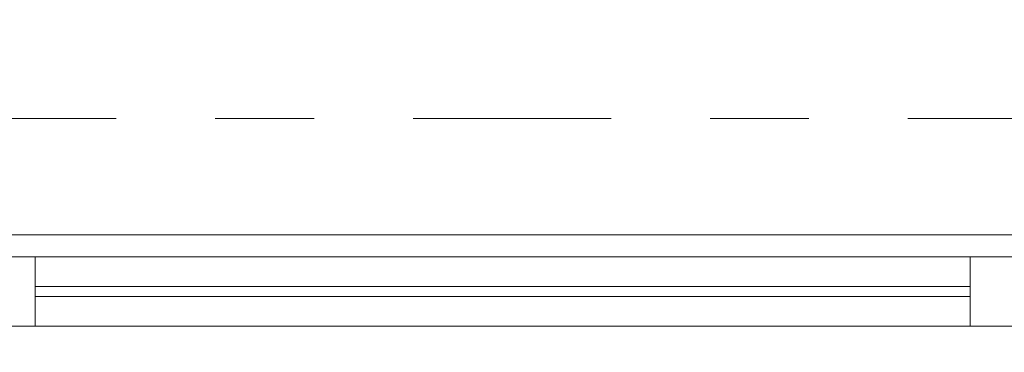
# Model space of a CAD drawing. Header units: metres. Extents: x -167 to 233, y -155 to 122.
# Tile 109 of 176: x 53.127 to 54.122, y 28.353 to 28.69. Entities that reach past the tile are written whole.
import ezdxf
from ezdxf.enums import TextEntityAlignment as Align

# ---------------------------------------------------------------- set-up
doc = ezdxf.new("R2010")
doc.units = ezdxf.units.M
doc.header["$MEASUREMENT"] = 0
doc.linetypes.add('Raster', pattern=[0.4, 0.2, -0.1, 0, -0.1])
for name, color, linetype in [('10 Wand außen', 7, 'Continuous'), ('90 Achsraster', 7, 'Continuous'), ('94 Genehmigungsplanung Bemaßung', 7, 'Continuous')]:
    doc.layers.add(name, color=color, linetype=linetype)
doc.styles.add('ERSTELLTER_STIL_1', font='arial.ttf')
doc.styles.add('ERSTELLTER_STIL_2', font='arial.ttf')
doc.dimstyles.new('ERSTELLTER_STIL__2', dxfattribs={"dimtxt": 0.25, "dimasz": 0.19, "dimexe": 0.18, "dimexo": 0.1, "dimgap": 0, "dimtad": 1, "dimzin": 0, "dimdsep": 46, "dimtxsty": 'ERSTELLTER_STIL_1', "dimblk": 'ARROWHEAD_6', "dimblk1": 'ARROWHEAD_6', "dimblk2": 'ARROWHEAD_6', "dimcen": 0.09, "dimclrd": 7, "dimclre": 7, "dimclrt": 7, "dimazin": 0, "dimtfac": 1, "dimtdec": 4, "dimtmove": 0, "dimatfit": 3, "dimfxl": 1, "dimtolj": 1, "dimtzin": 0, "dimarcsym": 0})

# ---------------------------------------------------------------- blocks, each defined once
blk = doc.blocks.new('4-Flügelfenster 27')
at = {"layer": '10 Wand außen', "color": 7, "linetype": 'Continuous', "lineweight": 13}
blk.add_line((-2.1975, 0.0625), (2.1975, 0.0625), dxfattribs=at)
at = {"layer": '10 Wand außen', "color": 7, "linetype": 'Continuous', "lineweight": 18}
for p, q in [((1.085, 0.04), (1.165, 0.04)), ((1.165, 0.04), (2.11, 0.04)), ((1.165, 0.04), (1.165, -0.03)), ((2.11, -0.03), (2.11, 0.04)), ((2.11, 0.04), (2.19, 0.04)), ((1.165, 0.01), (2.11, 0.01)), ((2.11, 0), (1.165, 0)), ((1.165, -0.03), (1.105, -0.03)), ((2.11, -0.03), (1.165, -0.03)), ((2.19, -0.03), (2.11, -0.03))]:
    blk.add_line(p, q, dxfattribs=at)
blk = doc.blocks.new('Standard-Rastermarker_139')
at = {"layer": '90 Achsraster', "color": 14, "linetype": 'Raster', "lineweight": 18, "true_color": 0xa80000}
blk.add_line((1, 0), (45.44268, 0), dxfattribs=at)
at = {"layer": '90 Achsraster', "color": 14, "lineweight": 18, "true_color": 0xa80000, "style": 'ERSTELLTER_STIL_2'}
for tag, p in [('AC_MarkerText_1_0', (-0.35, 0.15)), ('AC_MarkerText_1_1', (46.79268, 0.15))]:
    blk.add_attdef(tag, text='', height=0.3, dxfattribs=at).set_placement(p, align=Align.TOP_CENTER)
blk = doc.blocks.new('*D245', base_point=(27236.13209, 33357.27905))
at = {"layer": '94 Genehmigungsplanung Bemaßung', "color": 7, "linetype": 'Continuous', "lineweight": 13}
for p, q in [((62.25249, 28.68968), (62.45249, 28.48968)), ((62.53999, 28.58968), (62.16499, 28.58968)), ((62.35249, 28.17968), (62.35249, 28.58968)), ((62.25249, 28.27968), (62.45249, 28.07968)), ((62.53999, 28.17968), (62.16499, 28.17968)), ((62.35249, 28.02968), (62.35249, 28.17968))]:
    blk.add_line(p, q, dxfattribs=at)
at = {"layer": '94 Genehmigungsplanung Bemaßung', "color": 7, "lineweight": 13, "insert": (62.30249, 27.69831), "char_height": 0.25, "attachment_point": 7, "rotation": 90, "style": 'ERSTELLTER_STIL_1'}
blk.add_mtext('\\A1;{\\pql;\\fArial|b0|i0|c0|p0;\\W1.000000;41}', dxfattribs=at)
blk = doc.blocks.new('ARROWHEAD_6')
at = {"color": 0, "linetype": 'Continuous', "lineweight": 0}
for p, q in [((-0.5, -0.5), (0.5, 0.5)), ((0, 0), (-1, 0))]:
    blk.add_line(p, q, dxfattribs=at)

msp = doc.modelspace()

# ---------------------------------------------------------------- block references
at = {"layer": '10 Wand außen', "color": 7, "linetype": 'Continuous', "lineweight": 18, "xscale": -1}
msp.add_blockref('4-Flügelfenster 27', (55.25249, 28.40968), dxfattribs=at)
at = {"layer": '90 Achsraster', "color": 7, "linetype": 'Continuous', "lineweight": 18}
msp.add_blockref('Standard-Rastermarker_139', (13.52445, 28.58968), dxfattribs=at)

# ---------------------------------------------------------------- dimensions: what is measured, and where the dimension line sits
at = {"layer": '94 Genehmigungsplanung Bemaßung', "color": 7, "linetype": 'Continuous', "lineweight": 13}
dim = msp.add_linear_dim(base=(62.35249, 28.58968), p1=(47.95679, 28.17968), p2=(59.96713, 28.58968), angle=90, dimstyle='ERSTELLTER_STIL__2', dxfattribs=at)
dim.commit()
dim.dimension.update_dxf_attribs({"geometry": '*D245', "text_midpoint": (62.17749, 27.88857), "dimtype": 160, "text_rotation": 90})

doc.saveas('drawing.dxf')
